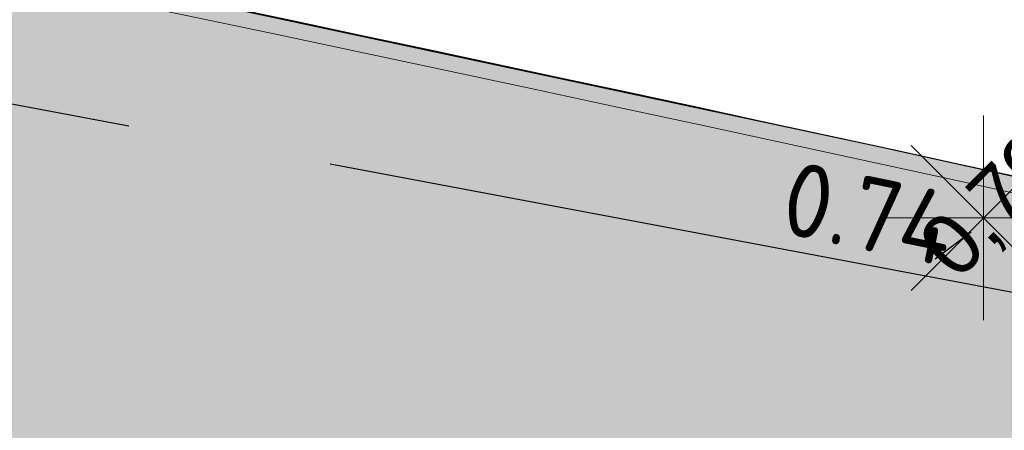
# Model space of a CAD drawing. Header units: millimetres. Extents: x 812 to 183790, y 13 to 580968.
# Tile 193 of 256: x 182665.36 to 182670.17, y 580810.86 to 580812.87. Entities that reach past the tile are written whole.
import ezdxf

# ---------------------------------------------------------------- set-up
doc = ezdxf.new("R2010")
doc.units = ezdxf.units.MM
doc.header["$LTSCALE"] = 5
for name, pattern in [('DASHDOT', [25.4, 12.7, -6.35, 0, -6.35]), ('DGN1', [336.0003, 0, -336.0003]), ('ORG-VW-030-270-STREEP-010', [3, 0.3, -2.7]), ('VH-GELEIDEBAND_50X200', [8, 4, -2, 0, -2]), ('VH-OPSLUITBAND_80X200', [14, 8, -2, 2, -2]), ('VH-RWSBAND', [24, 10, -2, 2, -2, 2, -2, 2, -2]), ('XX-PROJECTGRENS', [18, 12, -3, 0, -3])]:
    doc.linetypes.add(name, pattern=pattern)
doc.layers.add('B-ALG-HOOGTES', color=252, linetype='Continuous')
doc.layers.add('Duiker lijn niveau min 1', color=7, linetype='DGN1', lineweight=0, true_color=0x00d6ff)
doc.layers.add('N-BH-VW-MARKERING_LANGS_STREEP_30270_010-G', color=7, linetype='ORG-VW-030-270-STREEP-010', lineweight=0, true_color=0xffffff)
for name, color, linetype, lineweight in [('N-BH-VH-KANTOPSLUITING_GELEIDEBAND_50X200-G', 20, 'VH-GELEIDEBAND_50X200', 30), ('N-BH-VH-KANTOPSLUITING_OPSLUITBAND_80X200-G', 150, 'VH-OPSLUITBAND_80X200', 30), ('N-BH-VH-KANTOPSLUITING_TROTTOIRBAND_RWS-G', 10, 'VH-RWSBAND', 30), ('N-Hoogte_Nieuw', 7, 'Continuous', 25), ('N-PV-GR-BOOM 1e ORDE-S', 94, 'Continuous', 25), ('N-PV-GR-BOOM 2e ORDE-S', 200, 'Continuous', 25), ('N-WE-KG-WERKGRENS-G', 7, 'XX-PROJECTGRENS', 50), ('N-WE-VH-KANTVERHARDING-G', 7, 'Continuous', 0), ('N-WEG-ASF-GOOTTEGEL', 7, 'DASHDOT', 25), ('V-lichtmast', 7, 'Continuous', 9), ('V-WE-VH-KANTOPSLUITING_OPSLUITBAND_80X200-G', 150, 'VH-OPSLUITBAND_80X200', 25)]:
    doc.layers.add(name, color=color, linetype=linetype, lineweight=lineweight)
for name, color, linetype, lineweight, transparency in [('N-PV-GR-GRAS_02-G', 85, 'Continuous', 15, 0.3), ('N-WE-VH-VERHARDING_ASFALT_ROOD-A', 12, 'Continuous', 9, 0.7), ('N-WE-VH-VERHARDING_TEGEL-A', 253, 'Continuous', 5, 0.75), ('V-PV-GR-GRAS_02-G', 85, 'Continuous', 30, 0.3), ('V-WE-VH-VERHARDING_TEGEL-A', 253, 'Continuous', 18, 0.5)]:
    doc.layers.add(name, color=color, linetype=linetype, lineweight=lineweight, transparency=transparency)
doc.styles.add('isocp', font='isocp.shx')
doc.styles.add('NLCS-T25_0', font='txt')
pattern_1 = [(90, (0, 0), (-1, 0.9999999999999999), [0.25, -0.75]), (90, (-0.6000000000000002, 0.5499999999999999), (-1, 0.9999999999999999), [0.25, -0.75]), (180, (-0.35, 0.09999999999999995), (-0.9999999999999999, -1), [0.25, -0.75]), (180, (-0.7000000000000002, 0.4999999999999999), (-0.9999999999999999, -1), [0.25, -0.75]), (135, (-0.7000000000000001, 0.1999999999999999), (-1.000000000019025, -1.608122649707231e-16), [0.25, -1.164213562]), (225, (-8.844674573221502e-17, 0.55), (1.608122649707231e-16, -1.000000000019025), [0.25, -1.164213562]), (116.5650512, (-0.3000000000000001, 0.2499999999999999), (-4.000646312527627e-10, 1.000000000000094), [0.25, -1.986067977]), (116.5650512, (-0.8000000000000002, 0.7), (-4.000646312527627e-10, 1.000000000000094), [0.25, -1.986067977]), (153.43494882, (-1.125685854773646e-16, 0.7000000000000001), (-1.000000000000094, 5.099846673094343e-11), [0.25, -1.986067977]), (153.43494882, (-0.4500000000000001, 0.2499999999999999), (-1.000000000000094, 5.099846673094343e-11), [0.25, -1.986067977]), (153.43494882, (-0.2000000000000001, 0.6000000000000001), (-1.000000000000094, 5.099846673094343e-11), [0.25, -1.986067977]), (206.5650512, (-0.55, -8.844674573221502e-17), (-1.000000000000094, -4.000650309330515e-10), [0.25, -1.986067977]), (243.43494882, (-0.15, 0.2), (-5.09988220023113e-11, -1.000000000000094), [0.25, -1.986067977])]

# ---------------------------------------------------------------- blocks, each defined once
blk = doc.blocks.new('LANTP')
at = {"linetype": 'Continuous', "lineweight": 0}
for p, q in [((0, -0.5), (0, 0.5)), ((0.3539999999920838, -0.3539999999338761), (-0.3540000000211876, 0.3540000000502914)), ((-0.3540000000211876, -0.3539999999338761), (0.3539999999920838, 0.3540000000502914)), ((-0.5, 0), (0.5, 0.001000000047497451))]:
    blk.add_line(p, q, dxfattribs=at)
blk = doc.blocks.new('SGR-BOOM_041')
at = {"layer": 'N-PV-GR-BOOM 2e ORDE-S', "color": 0}
blk.add_ellipse((0, 0), major_axis=(1.178978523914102e-15, -5.309647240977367), ratio=0.7743017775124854, dxfattribs=at)

msp = doc.modelspace()

# ---------------------------------------------------------------- hatches: boundary and pattern name
at = {"layer": 'N-PV-GR-GRAS_02-G'}
h = msp.add_hatch(dxfattribs=at)
h.set_pattern_fill('AGR-GRAS_02', color=256, scale=0.1, angle=90.00000000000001, style=0, pattern_type=2)
h.set_pattern_definition(pattern_1)
edge = h.paths.add_edge_path()
edge.add_line((182719.9188021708, 580791.1965711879), (182741.9896704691, 580784.2485402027))
edge.add_line((182741.9896704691, 580784.2485402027), (182742.4563318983, 580785.2635470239))
edge.add_line((182742.4563318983, 580785.2635470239), (182726.2280563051, 580790.8753189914))
edge.add_arc((182693.6185855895, 580696.5743600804), 99.7800001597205, 70.92450647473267, 74.59884302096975)
edge.add_line((182720.1177175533, 580792.771264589), (182694.6967433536, 580799.7739197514))
edge.add_arc((182561.9673772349, 580317.9409987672), 499.779999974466, 74.59884302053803, 80.84029245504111)
edge.add_arc((182479.9303783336, 579809.1625083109), 1015.12999904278, 80.84029245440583, 81.94296046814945)
edge.add_arc((182551.5445533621, 580315.0689338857), 504.1800000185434, 81.94296046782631, 86.40382141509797)
edge.add_line((182583.168716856, 580818.2561601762), (182546.5907303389, 580820.8569839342))
edge.add_line((182546.5907303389, 580820.8569839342), (182546.4724272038, 580818.3155590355))
edge.add_line((182546.4724272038, 580818.3155590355), (182547.4558186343, 580818.1329630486))
edge.add_line((182547.4558186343, 580818.1329630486), (182558.6001862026, 580815.8324668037))
edge.add_line((182558.6001862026, 580815.8324668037), (182582.9212249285, 580814.3039015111))
edge.add_arc((182551.5445533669, 580315.0689339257), 500.2199999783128, 81.94296046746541, 86.40371870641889, ccw=False)
edge.add_arc((182479.9303781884, 579809.1625073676), 1011.169999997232, 76.67862103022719, 81.94296046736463, ccw=False)
edge.add_arc((182689.8249609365, 580695.6015446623), 100.2199998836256, 72.52571071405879, 76.67862103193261, ccw=False)
at = {"layer": 'N-WE-VH-VERHARDING_ASFALT_ROOD-A'}
h = msp.add_hatch(color=256, dxfattribs=at)
h.dxf.hatch_style = 1
edge = h.paths.add_edge_path()
edge.add_line((182747.1993971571, 580783.8561674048), (182749.1831745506, 580787.0555788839))
edge.add_arc((182777.2506933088, 580879.540371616), 96.6499999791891, 251.6121813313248, 253.1178727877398, ccw=False)
edge.add_line((182746.7627122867, 580787.8250211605), (182742.2027506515, 580789.3408418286))
edge.add_arc((182743.8273042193, 580794.2278987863), 5.150000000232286, 156.6954549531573, 251.61218132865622, ccw=False)
edge.add_line((182739.0974669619, 580796.2653333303), (182739.2805366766, 580796.6903236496))
edge.add_line((182739.2805366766, 580796.6903236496), (182736.2645268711, 580798.1640339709))
edge.add_line((182736.2645268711, 580798.1640339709), (182735.4984519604, 580796.461090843))
edge.add_arc((182730.9385944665, 580798.5123586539), 4.999999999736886, 251.6121813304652, 335.77923582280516, ccw=False)
edge.add_line((182729.3613579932, 580793.7676431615), (182729.3140408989, 580793.6253016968))
edge.add_line((182729.3140408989, 580793.6253016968), (182726.3284175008, 580794.617781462))
edge.add_arc((182693.7269395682, 580696.5445121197), 103.3500001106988, 71.61218133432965, 74.59884301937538)
edge.add_line((182721.1741763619, 580796.183218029), (182695.6448481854, 580803.2157212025))
edge.add_arc((182561.9673772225, 580317.9409986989), 503.3500000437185, 74.59884302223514, 80.84029245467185)
edge.add_arc((182479.930378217, 579809.1625076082), 1018.699999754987, 80.84029245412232, 81.94296046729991)
edge.add_arc((182551.5445533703, 580315.0689339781), 507.7499999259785, 81.94296046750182, 86.40216300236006)
edge.add_line((182583.4073091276, 580821.818208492), (182546.8439306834, 580824.4179935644))
edge.add_arc((182475.6818700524, 579823.5947404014), 1003.350000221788, 85.9329129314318, 89.09761362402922)
edge.add_line((182491.4835913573, 580826.8203025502), (182461.7813385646, 580827.2881402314))
edge.add_arc((182462.1301780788, 580849.4353931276), 22.14999999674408, 256.0892152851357, 269.09761362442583, ccw=False)
edge.add_line((182456.8050798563, 580827.9350250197), (182455.9997038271, 580824.6832763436))
edge.add_arc((182462.1301780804, 580849.43539314), 25.50000000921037, 256.0892152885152, 269.0976136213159)
edge.add_line((182461.7285795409, 580823.938555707), (182491.4308323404, 580823.4707180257))
edge.add_arc((182475.6818700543, 579823.5947404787), 1000.000000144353, 85.93291293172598, 89.09761362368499, ccw=False)
edge.add_line((182546.6063337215, 580821.0764299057), (182583.1834185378, 580818.475670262))
edge.add_arc((182551.544553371, 580315.0689339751), 504.3999999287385, 81.9429604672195, 86.40371870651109, ccw=False)
edge.add_arc((182479.9303783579, 579809.1625084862), 1015.349998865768, 80.84029245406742, 81.94296046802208, ccw=False)
edge.add_arc((182561.9673772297, 580317.9409987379), 500.0000000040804, 74.59884302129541, 80.84029245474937, ccw=False)
edge.add_line((182694.7551699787, 580799.9860195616), (182720.176144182, 580792.9833643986))
edge.add_arc((182693.6185856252, 580696.5743602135), 100.0000000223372, 70.9245064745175, 74.59884302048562, ccw=False)
edge.add_line((182726.2999553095, 580791.0832385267), (182747.1993971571, 580783.8561674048))
at = {"layer": 'N-WE-VH-VERHARDING_TEGEL-A'}
h = msp.add_hatch(color=256, dxfattribs=at)
h.dxf.hatch_style = 1
edge = h.paths.add_edge_path()
edge.add_line((182734.8123024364, 580795.7757181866), (182734.8589631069, 580795.7427540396))
edge.add_arc((182730.9385944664, 580798.5123586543), 4.799999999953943, 324.7601184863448, 324.9978515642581)
edge.add_line((182734.8704210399, 580795.7590443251), (182734.8123024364, 580795.7757181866))
edge = h.paths.add_edge_path()
edge.add_line((182733.6605132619, 580794.5587327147), (182733.4827499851, 580794.7951994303))
edge.add_line((182733.4827499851, 580794.7951994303), (182733.642615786, 580794.9153781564))
edge.add_arc((182730.938594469, 580798.5123586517), 4.49999999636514, 306.9339257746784, 322.2128002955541)
edge.add_line((182734.4949081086, 580795.7550713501), (182734.5605247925, 580795.8479516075))
edge.add_line((182734.5605247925, 580795.8479516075), (182733.072, 580796.275))
edge.add_line((182733.072, 580796.275), (182733.3354651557, 580796.8943211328))
edge.add_line((182733.3354651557, 580796.8943211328), (182731.4455190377, 580797.5570164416))
edge.add_line((182731.4455190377, 580797.5570164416), (182730.6353043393, 580795.7679075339))
edge.add_line((182730.6353043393, 580795.7679075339), (182727.1012633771, 580796.9426920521))
edge.add_arc((182693.7269393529, 580696.5445113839), 105.8000008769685, 71.61218134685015, 74.59884301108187)
edge.add_line((182721.8248365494, 580798.5452386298), (182696.2955083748, 580805.5777418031))
edge.add_arc((182561.9673772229, 580317.9409987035), 505.8000000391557, 74.5988430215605, 80.84029245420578)
edge.add_arc((182479.9303782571, 579809.1625078), 1021.149999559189, 80.84029245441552, 81.94296046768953)
edge.add_arc((182551.5445533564, 580315.068933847), 510.2000000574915, 81.94296046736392, 85.46479090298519)
edge.add_line((182591.8869353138, 580823.6714626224), (182547.0176956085, 580826.8618237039))
edge.add_arc((182475.6818700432, 579823.59474025), 1005.80000037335, 85.93291293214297, 87.86447263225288)
edge.add_arc((182475.6818700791, 579823.5947410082), 1005.799999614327, 87.86447263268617, 89.09761362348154)
edge.add_line((182491.5221763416, 580829.2699986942), (182463.8441334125, 580829.7059532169))
edge.add_arc((182464.127614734, 580847.7037208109), 18.00000000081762, 241.3733160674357, 269.0976136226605, ccw=False)
edge.add_line((182455.50380209, 580831.9040418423), (182454.0026040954, 580829.1536984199))
edge.add_arc((182458.027942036, 580838.0888343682), 9.799999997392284, 245.7481199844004, 256.0892152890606)
edge.add_line((182455.6719166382, 580828.5762561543), (182456.8892236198, 580828.274759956))
edge.add_arc((182462.1301780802, 580849.4353931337), 21.80000000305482, 256.0892152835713, 269.0976136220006)
edge.add_line((182461.7868507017, 580827.6380968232), (182491.4891034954, 580827.1702591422))
edge.add_arc((182475.6818700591, 579823.5947405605), 1003.700000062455, 85.93291293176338, 89.09761362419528, ccw=False)
edge.add_line((182546.8687542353, 580824.7671121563), (182583.4307033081, 580822.1674287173))
edge.add_arc((182551.5445533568, 580315.0689338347), 508.1000000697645, 81.94296046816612, 86.40200135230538, ccw=False)
edge.add_arc((182479.9303781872, 579809.1625073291), 1019.050000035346, 80.84029245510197, 81.94296046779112, ccw=False)
edge.add_arc((182561.9673772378, 580317.9409987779), 503.6999999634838, 74.5988430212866, 80.84029245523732, ccw=False)
edge.add_line((182695.7377996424, 580803.5531527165), (182721.2671278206, 580796.5206495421))
edge.add_arc((182693.726939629, 580696.5445123), 103.6999999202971, 71.6121813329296, 74.59884302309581, ccw=False)
edge.add_line((182726.4388240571, 580794.9499115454), (182729.4244474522, 580793.9574317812))
edge.add_arc((182730.9385944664, 580798.5123586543), 4.799999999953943, 251.6121813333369, 304.5459103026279)
at = {"layer": 'V-PV-GR-GRAS_02-G'}
h = msp.add_hatch(dxfattribs=at)
h.set_pattern_fill('AGR-GRAS_02', color=256, scale=0.1, angle=90.00000000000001, style=0, pattern_type=2)
h.set_pattern_definition(pattern_1)
h.paths.add_polyline_path([(182623.0648220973, 580820.311973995, 0.0005659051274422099), (182621.9209614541, 580820.4725741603), (182621.9199819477, 580819.7672465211), (182622.2762146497, 580819.337571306), (182623.0529179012, 580819.2315350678), (182623.8296211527, 580819.1254988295), (182624.6063244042, 580819.0194625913), (182625.3830276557, 580818.9134263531), (182626.1597309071, 580818.8073901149), (182627.0411909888, 580818.6855613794), (182629.1823661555, 580818.3738257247), (182631.3235413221, 580818.0620900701), (182633.4647164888, 580817.7503544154), (182635.6058916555, 580817.4386187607), (182637.7470668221, 580817.126883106), (182639.8882419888, 580816.8151474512), (182641.8689180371, 580816.5057984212), (182643.7789000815, 580816.1975006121), (182645.6896016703, 580815.8936605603), (182650.6210678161, 580815.068098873), (182655.5498397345, 580814.2276462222), (182660.4699901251, 580813.3379424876), (182665.3893322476, 580812.4436214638), (182670.3037859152, 580811.5180185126), (182675.1949920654, 580810.6082856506), (182679.6123346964, 580809.7449619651), (182683.6757236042, 580808.9361017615), (182684.2070061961, 580808.8300366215, 0.02104962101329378), (182642.4968757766, 580817.3702472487, 0.004811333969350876)])
at = {"layer": 'V-WE-VH-VERHARDING_TEGEL-A'}
h = msp.add_hatch(color=256, dxfattribs=at)
h.dxf.hatch_style = 1
h.paths.add_polyline_path([(182455.50380209, 580831.9040418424), (182454.0026040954, 580829.1536984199), (182455.1793785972, 580828.6235537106), (182457.4684493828, 580827.7761560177), (182458.3543699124, 580827.6966467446), (182459.240290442, 580827.6171374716), (182460.1262109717, 580827.5376281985), (182461.0121315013, 580827.4581189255), (182461.8980520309, 580827.3786096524), (182463.4309021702, 580827.2975462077), (182466.4300845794, 580827.2129600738), (182469.4292669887, 580827.1283739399), (182472.428449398, 580827.0437878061), (182475.4276318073, 580826.9592016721), (182478.4268142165, 580826.8746155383), (182482.0901597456, 580826.7647229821), (182486.1741206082, 580826.638803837), (182490.2580814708, 580826.5128846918), (182494.3420423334, 580826.3869655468), (182498.4260031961, 580826.2610464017), (182502.5099640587, 580826.1351272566), (182506.1804276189, 580826.0231552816), (182509.8141447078, 580825.9124227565), (182513.4478617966, 580825.8016902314), (182517.0815788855, 580825.6909577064), (182520.7152959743, 580825.5802251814), (182524.2312825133, 580825.4572298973), (182527.3406197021, 580825.2918782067), (182530.4499568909, 580825.126526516), (182533.5592940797, 580824.9611748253), (182536.6686312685, 580824.7958231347), (182539.7779684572, 580824.6304714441), (182542.8826534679, 580824.4205348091), (182545.9832235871, 580824.1711624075), (182549.0837937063, 580823.9217900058), (182552.1843638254, 580823.672417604), (182555.2849339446, 580823.4230452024), (182558.3855040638, 580823.1736728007), (182561.7776175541, 580822.8614948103), (182565.2266025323, 580822.5370653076), (182568.6755875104, 580822.2126358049), (182572.1245724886, 580821.8882063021), (182575.5735574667, 580821.5637767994), (182578.9729278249, 580821.2373366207), (182582.0747127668, 580820.8988365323), (182585.1764977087, 580820.560336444), (182588.2782826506, 580820.2218363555), (182591.3800675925, 580819.8833362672), (182594.4818525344, 580819.5448361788), (182597.3201616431, 580819.217742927), (182599.8351769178, 580818.9046462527), (182602.3501921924, 580818.5915495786), (182604.8652074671, 580818.2784529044), (182607.3802227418, 580817.9653562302), (182609.8952380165, 580817.652259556), (182612.5022527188, 580817.308307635), (182615.1390963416, 580816.9543515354), (182617.7759399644, 580816.6003954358), (182620.4127835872, 580816.2464393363), (182623.04962721, 580815.8924832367), (182625.6821626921, 580815.5371008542), (182628.2487090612, 580815.1598716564), (182630.8152554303, 580814.7826424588), (182633.3818017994, 580814.405413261), (182635.9483481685, 580814.0281840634), (182638.5148945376, 580813.6509548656), (182640.9088520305, 580813.2865017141), (182643.0056577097, 580812.9440454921), (182645.1066849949, 580812.5869669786), (182649.7331407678, 580811.8434843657), (182654.6610525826, 580810.9976771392), (182659.5845983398, 580810.1277541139), (182664.5015950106, 580809.2209073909), (182669.4177730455, 580808.3094452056), (182674.3274848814, 580807.3968219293), (182677.7978745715, 580806.717486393), (182681.4834602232, 580805.9883074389), (182682.5561419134, 580805.7764089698), (182684.9756754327, 580805.2926435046), (182687.1587701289, 580804.8424584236), (182687.5950333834, 580804.7497755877), (182688.5658134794, 580804.5453743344), (182691.942734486, 580803.8265346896), (182693.3082887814, 580803.5280725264), (182694.1588380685, 580803.3421723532), (182695.1163212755, 580803.1284630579), (182696.0328516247, 580802.9147075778), (182698.4671679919, 580802.3411580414), (182699.8880365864, 580802.002470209), (182700.9154670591, 580801.7514305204), (182703.6816411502, 580801.0520885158), (182704.9411721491, 580800.7243029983), (182706.2974861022, 580800.3645149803), (182708.5389078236, 580799.7676658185), (182710.1164709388, 580799.3389751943), (182710.6464851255, 580799.1937133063), (182712.0099856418, 580798.8072204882), (182713.2967522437, 580798.4386594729), (182716.7264716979, 580797.4636331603), (182723.5066324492, 580795.5239116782), (182726.4968512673, 580794.663166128), (182727.3084001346, 580794.4231579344), (182728.0477511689, 580794.1719112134), (182728.8740394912, 580793.873556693), (182729.4180243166, 580793.6918490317), (182729.9658196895, 580793.5767088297), (182730.3581934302, 580793.5467172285), (182730.799268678, 580793.5473738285), (182731.231872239, 580793.5830296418), (182731.542407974, 580793.6503250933), (182731.8546702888, 580793.7378761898), (182732.0998600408, 580793.8333926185), (182732.3213766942, 580793.9285000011), (182732.0272807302, 580794.4860460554), (182732.1865636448, 580794.5768947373), (182733.3101242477, 580795.2202400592), (182733.6364069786, 580794.6344489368), (182733.93622217, 580794.854119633), (182734.2097343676, 580795.0760206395), (182734.4287125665, 580795.2756150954), (182734.6903004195, 580795.5501082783), (182735.0136131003, 580795.9772983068), (182734.377188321, 580795.8671633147), (182733.0210113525, 580796.2700042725), (182733.2838603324, 580796.912683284), (182731.5540290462, 580797.5186960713), (182731.2552716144, 580796.8068930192), (182730.729043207, 580796.9599167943), (182726.1020050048, 580798.3054292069), (182718.9625096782, 580800.3496603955), (182718.4160003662, 580800.5009564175), (182715.5652089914, 580801.2899114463), (182714.1112266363, 580801.6892641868), (182712.3440093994, 580802.1710212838), (182710.6560049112, 580802.6222766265), (182709.3319069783, 580802.9792803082), (182706.609705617, 580803.6939101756), (182703.3677847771, 580804.5379753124), (182701.3589935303, 580805.0443390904), (182700.5153028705, 580805.2582380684), (182699.4743178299, 580805.5221566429), (182697.8327108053, 580805.9171204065), (182696.1734659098, 580806.3020211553), (182694.3965783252, 580806.709951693), (182692.8954627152, 580807.0401306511), (182690.3557770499, 580807.5877108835), (182688.9071975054, 580807.886457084), (182687.6379852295, 580808.1450767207), (182683.6757236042, 580808.9361017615), (182679.6123346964, 580809.7449619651), (182675.1949920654, 580810.6082856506), (182670.3037859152, 580811.5180185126), (182665.3893322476, 580812.4436214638), (182660.4699901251, 580813.3379424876), (182655.5498397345, 580814.2276462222), (182650.6210678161, 580815.068098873), (182645.6896016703, 580815.8936605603), (182643.7789000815, 580816.1975006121), (182641.8689180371, 580816.5057984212), (182639.8882419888, 580816.8151474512), (182637.7470668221, 580817.126883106), (182635.6058916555, 580817.4386187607), (182633.4647164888, 580817.7503544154), (182631.3235413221, 580818.0620900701), (182629.1823661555, 580818.3738257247), (182627.0411909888, 580818.6855613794), (182626.1597309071, 580818.8073901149), (182625.3830276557, 580818.9134263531), (182624.6063244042, 580819.0194625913), (182623.8296211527, 580819.1254988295), (182623.0529179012, 580819.2315350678), (182622.2762146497, 580819.337571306), (182621.9199819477, 580819.7672465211), (182621.9209604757, 580820.4718695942), (182620.4378271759, 580820.6764278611), (182620.4414245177, 580819.8231229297), (182619.2580839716, 580819.752084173), (182617.6276921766, 580819.9756801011), (182615.9973003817, 580820.1992760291), (182614.3669085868, 580820.4228719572), (182612.7365167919, 580820.6464678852), (182611.0569451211, 580820.8751093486), (182608.4660893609, 580821.1972426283), (182605.8752336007, 580821.519375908), (182603.2843778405, 580821.8415091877), (182600.6935220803, 580822.1636424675), (182598.1026663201, 580822.4857757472), (182595.3366593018, 580822.8106270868), (182592.2799801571, 580823.1399891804), (182589.2233010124, 580823.4693512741), (182586.1666218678, 580823.7987133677), (182583.1099427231, 580824.1280754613), (182580.0532635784, 580824.4574375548), (182576.8978288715, 580824.7696114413), (182573.7002319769, 580825.0744470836), (182570.5026350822, 580825.379282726), (182567.3050381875, 580825.6841183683), (182564.1074412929, 580825.9889540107), (182560.9039097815, 580826.293177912), (182557.4745113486, 580826.5741194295), (182554.0451129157, 580826.8550609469), (182550.6157144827, 580827.1360024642), (182547.1863160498, 580827.4169439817), (182543.7569176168, 580827.6978854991), (182540.4340331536, 580827.9373642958), (182537.3086117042, 580828.099976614), (182534.1831902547, 580828.2625889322), (182531.0577688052, 580828.4252012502), (182527.9323473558, 580828.5878135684), (182524.8069259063, 580828.7504258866), (182522.5364941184, 580828.8346088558), (182520.6773474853, 580828.8810640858), (182518.8182008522, 580828.9275193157), (182516.9590542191, 580828.9739745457), (182515.099907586, 580829.0204297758), (182513.2407609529, 580829.0668850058), (182509.7778118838, 580829.2558328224), (182508.3219401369, 580829.2954682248), (182506.86606839, 580829.3351036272), (182505.4101966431, 580829.3747390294), (182503.9543248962, 580829.4143744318), (182501.0309565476, 580829.4972953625), (182495.9139554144, 580829.6449200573), (182490.7969542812, 580829.7925447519), (182485.6799531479, 580829.9401694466), (182480.5629520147, 580830.0877941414), (182476.5693457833, 580830.1611014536), (182472.8554942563, 580830.2159017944), (182469.1416427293, 580830.2707021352), (182465.4277912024, 580830.3255024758), (182462.3622964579, 580830.3833315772), (182461.8835026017, 580830.4532442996), (182461.4047087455, 580830.5231570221), (182460.9259148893, 580830.5930697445), (182460.4471210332, 580830.662982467), (182459.8421252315, 580830.8098225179), (182459.1530676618, 580831.0079030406), (182458.4640100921, 580831.2059835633), (182457.7749525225, 580831.404064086), (182457.0858949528, 580831.6021446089), (182456.141, 580832.192), (182455.7722195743, 580832.395809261)])

# ---------------------------------------------------------------- linework, layer by layer
at = {"layer": 'Duiker lijn niveau min 1', "color": 220, "linetype": 'Continuous', "lineweight": 30, "true_color": 0xff00d6, "elevation": 0.7947908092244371}
msp.add_lwpolyline([(182670.0106412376, 580811.8296539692), (182669.8338739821, 580811.6977224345)], dxfattribs=at)
at = {"layer": 'N-BH-VH-KANTOPSLUITING_GELEIDEBAND_50X200-G', "ltscale": 0.2, "flags": 128}
msp.add_lwpolyline([(182733.6605132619, 580794.5587327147, -0.235163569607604), (182729.424447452, 580793.9574317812), (182726.4388240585, 580794.9499115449, 0.01303250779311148), (182721.2671278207, 580796.5206495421), (182695.737799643, 580803.5531527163, 0.0272401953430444), (182642.1498482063, 580815.2180456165, 0.004811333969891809), (182622.7592757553, 580818.1534927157, 0.01945909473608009), (182583.4298859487, 580822.1674801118)], format="xyb", dxfattribs=at)
at = {"layer": 'N-BH-VH-KANTOPSLUITING_OPSLUITBAND_80X200-G', "ltscale": 0.2, "flags": 128}
msp.add_lwpolyline([(182727.1265694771, 580797.0185841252, 0.01303268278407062), (182721.8460825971, 580798.6223658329), (182696.3167544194, 580805.6548690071, 0.0272401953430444), (182642.4968757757, 580817.3702472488, 0.004811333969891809), (182623.0648220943, 580820.3119739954, 0.01536769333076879), (182591.8940759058, 580823.7511475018)], format="xyb", dxfattribs=at)
at = {"layer": 'N-BH-VH-KANTOPSLUITING_TROTTOIRBAND_RWS-G', "ltscale": 0.1, "flags": 128}
msp.add_lwpolyline([(182720.2260715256, 580792.7414165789), (182694.6967433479, 580799.773919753, 0.0272401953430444), (182641.5258353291, 580811.3480316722, 0.004811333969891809), (182622.2098529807, 580814.2721869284, 0.0194661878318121), (182583.1696188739, 580818.2561034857)], format="xyb", dxfattribs=at)
at = {"layer": 'N-BH-VW-MARKERING_LANGS_STREEP_30270_010-G', "flags": 128}
msp.add_lwpolyline([(182456.4204226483, 580826.3819510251, 0.05682087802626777), (182461.7561402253, 580825.6883386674), (182491.4583930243, 580825.2205009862, -0.01380948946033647), (182546.7304515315, 580822.822022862), (182583.2932173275, 580820.2222813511, -0.0194646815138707), (182622.4859659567, 580816.2227411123, -0.004811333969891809), (182641.8394336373, 580813.2929111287, -0.0272401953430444), (182695.2199272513, 580801.6731771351), (182720.749255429, 580794.6406739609, -0.01303250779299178), (182725.8237018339, 580793.0994725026), (182740.3404034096, 580788.273836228), (182741.7480871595, 580787.8117286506, 0.01724129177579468), (182754.88792644, 580784.047882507), (182772.1086401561, 580779.7515293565, 0.0687850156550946), (182778.0306018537, 580779.1145959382)], format="xyb", dxfattribs=at)
at = {"layer": 'N-WE-KG-WERKGRENS-G', "ltscale": 0.1, "flags": 128}
msp.add_lwpolyline([(183497.3056307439, 580860.182088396), (183489.0956343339, 580856.6585052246, -0.2746138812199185), (183482.0929804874, 580858.1025169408), (183486.631836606, 580861.6242371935), (183484.5252984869, 580862.77224474), (183478.9006442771, 580859.3651024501), (183476.775986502, 580858.3907424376), (183476.7493461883, 580858.4822461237), (183472.2681498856, 580873.556270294), (183467.8177551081, 580888.3775850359), (183464.5920328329, 580899.0976626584), (183463.3844735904, 580903.1561813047), (183461.9144004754, 580907.7872950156), (183464.7209014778, 580909.500634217, -0.06453548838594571), (183462.0333369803, 580915.6865186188, -0.02322257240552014), (183460.8914648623, 580920.0929240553), (183460.8224197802, 580920.3456992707), (183460.755428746, 580920.5755039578, -0.04267085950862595), (183459.9260034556, 580929.2685387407), (183459.9278232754, 580931.8447970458), (183446.3519624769, 580931.8447970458), (183446.2425827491, 580925.4117744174), (183446.242171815, 580925.350463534, 0.01291210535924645), (183446.0092608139, 580923.1683388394, -0.04513842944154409), (183443.8268260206, 580915.0690635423), (183446.7464618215, 580913.9898745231), (183446.8907303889, 580911.6978662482), (183447.0678041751, 580909.8330347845), (183448.1757474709, 580898.9627799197), (183448.3194295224, 580897.6997846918, 0.02989670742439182), (183451.3054041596, 580880.6359185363, 0.0170663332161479), (183455.1407267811, 580865.8075188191), (183456.0514774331, 580862.704961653), (183458.3805461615, 580854.9724534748), (183448.5258039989, 580852.1545817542), (183448.8050502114, 580851.1779938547), (183448.9568985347, 580850.6747872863, -0.3422112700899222), (183443.2856588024, 580835.8939650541, 0.02183078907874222), (183412.027541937, 580815.0261702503, 0.01120451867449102), (183396.721165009, 580803.2760661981), (183384.3300475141, 580793.7010162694, -0.03729598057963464), (183363.0348880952, 580779.6473415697, -0.09912447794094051), (183299.0188994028, 580759.0582791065, -0.01977441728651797), (183283.8150034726, 580757.9307039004), (183283.851204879, 580756.8813281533, -0.0124041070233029), (183274.2339981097, 580756.7882554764), (183251.4766170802, 580757.13258999), (183249.6861370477, 580757.9351644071), (183247.8032829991, 580758.7528201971), (183244.6270415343, 580763.6399256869), (183237.2859784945, 580768.4401373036), (183233.0177930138, 580761.8036773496), (183232.3147794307, 580760.7105848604), (183231.0397852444, 580758.8342873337), (183228.3986582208, 580758.8402441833), (183227.1079301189, 580758.8627912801), (183225.4974964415, 580758.8909231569), (183224.5145040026, 580758.9003008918), (183222.9593418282, 580758.9151371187), (183221.9035011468, 580758.9332426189), (183221.3060722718, 580758.9434872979), (183219.6666290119, 580758.9619904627), (183217.6322336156, 580758.9619521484), (183215.1822778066, 580758.9371882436), (183210.1168305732, 580758.8391594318), (183206.6913952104, 580758.7809906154), (183205.0628852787, 580758.7219504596), (183202.7930203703, 580758.5986688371), (183200.7938814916, 580758.4572586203), (183198.7941300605, 580758.2727504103), (183197.8128915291, 580758.1622891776), (183196.3262391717, 580757.9949318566), (183193.3653824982, 580757.6547052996), (183190.8855301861, 580757.3740130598), (183189.0410400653, 580757.1669135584), (183187.4406828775, 580757.0008140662), (183184.994396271, 580756.7576116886), (183182.703340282, 580756.5592657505), (183181.2133436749, 580756.4477617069), (183179.9190328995, 580756.3509018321), (183179.124004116, 580756.300486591), (183178.0277004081, 580756.2309665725), (183177.1531948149, 580756.1755114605), (183176.5403274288, 580756.1429342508), (183175.8510696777, 580756.1062964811), (183175.0935569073, 580756.0660305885), (183173.3393738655, 580755.9833455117), (183172.2663620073, 580755.9431497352), (183171.4451188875, 580755.9123853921), (183170.797552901, 580755.8913499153), (183170.0696312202, 580755.867704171), (183169.3799507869, 580755.8453006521), (183167.9738737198, 580755.8163859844), (183167.9738737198, 580765.1271439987), (183144.4099676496, 580765.3555272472), (183144.3181741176, 580755.8845429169), (183140.4669274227, 580755.9119942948), (183134.8624302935, 580755.9556057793), (183128.620659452, 580756.0098785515), (183121.8089577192, 580756.0709676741), (183115.6612647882, 580756.1578307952), (183108.300387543, 580756.2549632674), (183101.1722453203, 580756.3376567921), (183094.0180553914, 580756.4068956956), (183090.4490408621, 580756.4510150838), (183087.4143341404, 580756.488529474), (183078.9431831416, 580756.5887554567), (183071.7487605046, 580756.6721383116), (183063.9934011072, 580756.7601342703), (183057.1408494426, 580756.8525824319), (183054.754099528, 580756.8794773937), (183050.7443240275, 580756.9164097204), (183043.350035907, 580756.9833141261), (183038.3906673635, 580757.025299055), (183035.9723888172, 580757.0457715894), (183034.7724577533, 580757.0559299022), (183032.8565385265, 580757.0728318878), (183028.2209141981, 580757.1137265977), (183023.2861269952, 580757.1679103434), (183016.7872582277, 580757.2585293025), (183016.8788737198, 580766.7111439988), (182993.3149676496, 580766.9395272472), (182993.2235763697, 580757.5100461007), (182988.653347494, 580757.5770031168), (182985.9116263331, 580757.62021585), (182982.0927497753, 580757.6718427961), (182981.5748569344, 580757.6801335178), (182980.724703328, 580757.6882849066), (182978.9542252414, 580757.6981427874), (182976.0827515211, 580757.7293984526), (182973.9892429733, 580757.7642572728), (182972.0344035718, 580757.8061362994), (182969.8590150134, 580757.8533126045), (182967.5685798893, 580757.9085888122), (182966.3102195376, 580757.952732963), (182965.6043450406, 580757.9774955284), (182963.0787327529, 580758.086613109), (182960.6753016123, 580758.1935993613), (182958.7819412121, 580758.280483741), (182956.4839149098, 580758.3868375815), (182954.6300365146, 580758.4789400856), (182952.7139181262, 580758.6018166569), (182950.7940200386, 580758.7711297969), (182949.0998607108, 580758.9519129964), (182947.4075775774, 580759.1592070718), (182945.4429737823, 580759.4130089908), (182943.3952822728, 580759.6826202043), (182941.5989074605, 580759.9333450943), (182940.2949548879, 580760.1389280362), (182939.2782957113, 580760.3174701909), (182938.3100542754, 580760.5032941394), (182936.9756095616, 580760.7445374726), (182935.9553333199, 580760.9112563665), (182935.2850412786, 580761.1946287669), (182935.2541650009, 580780.4053853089), (182925.2714706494, 580780.7078911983), (182924.2670468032, 580792.0806169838), (182924.6081608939, 580796.3652167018), (182922.3722648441, 580796.5432253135), (182922.4671221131, 580811.1805219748), (182909.9932027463, 580811.2416727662), (182906.6428500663, 580798.5157923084), (182902.5736003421, 580781.29232224, 0.1014123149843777), (182894.6756429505, 580777.4448606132, -0.03488504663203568), (182891.4097651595, 580775.2784368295, -0.1011130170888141), (182841.9091837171, 580779.7282606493), (182825.8827103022, 580784.5483882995), (182810.8393367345, 580795.9620102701), (182798.6227369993, 580807.4369417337), (182787.8081283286, 580813.9508474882), (182781.0006340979, 580802.8241092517), (182789.0189474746, 580797.9811757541), (182794.5121770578, 580791.3858170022), (182792.7358044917, 580787.3516045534), (182781.6109696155, 580784.4738532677, -0.05108836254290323), (182778.2015736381, 580783.9549408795), (182746.8441079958, 580791.2359005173), (182747.2920556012, 580792.9356654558), (182743.4571078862, 580793.9093437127), (182744.3506526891, 580795.6423982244), (182739.6500855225, 580797.610340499), (182730.3603209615, 580802.1901799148), (182734.3388384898, 580810.3903849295, 0.4251542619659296), (182733.3449167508, 580813.0940346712), (182724.6326756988, 580816.9274207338, 0.457563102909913), (182721.8990183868, 580815.6279418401), (182719.8636899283, 580808.2393112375), (182698.1913079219, 580812.8033577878, -0.001135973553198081), (182655.3729354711, 580821.511875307), (182653.2460171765, 580825.6814681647, 0.004501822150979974), (182644.0887453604, 580827.2427318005, 0.003577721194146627), (182629.5028665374, 580829.4876435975), (182622.4091802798, 580821.4141145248, 0.01443121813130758), (182593.0807042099, 580824.6589107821)], format="xyb", dxfattribs=at)
at = {"layer": 'N-WE-VH-KANTVERHARDING-G', "flags": 128}
for points in [[(182727.2499595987, 580794.4695133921), (182726.3757345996, 580794.7601229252, 0.01303250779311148), (182721.2140127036, 580796.3278315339), (182695.6846845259, 580803.360334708, 0.0272401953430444), (182642.1180108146, 580815.0205959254, 0.004811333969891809), (182622.7312439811, 580817.9554669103, 0.01945909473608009), (182583.4173351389, 580821.9678743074), (182546.854569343, 580824.5676158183, 0.01380948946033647), (182491.4859537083, 580826.9702839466), (182461.7837009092, 580827.4381216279, -0.05682087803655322), (182456.8411414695, 580828.0806257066), (182455.6238344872, 580828.382121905, -0.04515218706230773), (182453.9204543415, 580828.9713487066)], [(182753.5446014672, 580781.9194174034), (182753.2149958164, 580782.0003551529, -0.02303789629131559), (182748.7980434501, 580783.303352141), (182726.2999553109, 580791.0832385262, 0.01603369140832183), (182720.1761441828, 580792.9833643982), (182694.7551699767, 580799.9860195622, 0.0272401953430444), (182641.56085646, 580811.5652263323, 0.004811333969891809), (182622.2406879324, 580814.4900153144, 0.0194661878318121), (182583.1834185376, 580818.475670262), (182546.6063337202, 580821.0764299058, 0.01380948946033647), (182491.4308323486, 580823.4707180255), (182461.728579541, 580823.938555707, -0.05682087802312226), (182455.9997038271, 580824.6832763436, 0.4921360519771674), (182455.3795605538, 580824.1900603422), (182455.3953213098, 580823.1901845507)], [(182727.1012633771, 580796.942692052, 0.01303250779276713), (182721.8248365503, 580798.5452386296), (182696.2955083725, 580805.5777418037, 0.0272401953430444), (182642.4841408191, 580817.2912673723, 0.004811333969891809), (182623.0536093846, 580820.2327636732, 0.01536769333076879), (182591.887750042, 580823.6713979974)]]:
    msp.add_lwpolyline(points, format="xyb", dxfattribs=at)
at = {"layer": 'N-WEG-ASF-GOOTTEGEL', "ltscale": 0.04, "flags": 128}
msp.add_lwpolyline([(182729.3140408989, 580793.6253016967), (182726.3284175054, 580794.6177814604, 0.01303250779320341), (182721.1741763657, 580796.1832180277), (182695.6448481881, 580803.2157212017, 0.0272401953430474), (182642.0941327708, 580814.872508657, 0.004811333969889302), (182622.7102201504, 580817.8069475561, 0.01945939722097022), (182583.4073091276, 580821.8182084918), (182546.8439306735, 580824.417993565, 0.01380948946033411), (182491.4835913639, 580826.82030255), (182461.7813385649, 580827.2881402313, -0.05682087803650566), (182456.8050798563, 580827.9350250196)], format="xyb", dxfattribs=at)
at = {"layer": 'V-PV-GR-GRAS_02-G'}
msp.add_lwpolyline([(182684.2070061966, 580808.8300366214, 0.02104962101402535), (182642.4968757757, 580817.3702472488)], format="xyb", dxfattribs=at)
at = {"layer": 'V-WE-VH-KANTOPSLUITING_OPSLUITBAND_80X200-G', "ltscale": 0.1, "flags": 128}
msp.add_lwpolyline([(182731.5540290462, 580797.5186960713), (182731.2552716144, 580796.8068930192), (182730.729043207, 580796.9599167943), (182726.1020050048, 580798.3054292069), (182718.9625096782, 580800.3496603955), (182718.4160003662, 580800.5009564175), (182715.5652089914, 580801.2899114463), (182714.1112266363, 580801.6892641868), (182712.3440093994, 580802.1710212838), (182710.6560049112, 580802.6222766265), (182709.3319069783, 580802.9792803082), (182706.609705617, 580803.6939101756), (182703.3677847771, 580804.5379753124), (182701.3589935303, 580805.0443390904), (182700.5153028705, 580805.2582380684), (182699.4743178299, 580805.5221566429), (182697.8327108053, 580805.9171204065), (182696.1734659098, 580806.3020211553), (182694.3965783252, 580806.709951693), (182692.8954627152, 580807.0401306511), (182690.3557770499, 580807.5877108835), (182688.9071975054, 580807.886457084), (182687.6379852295, 580808.1450767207), (182683.6757236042, 580808.9361017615), (182679.6123346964, 580809.7449619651), (182675.1949920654, 580810.6082856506), (182670.3037859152, 580811.5180185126), (182665.3893322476, 580812.4436214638), (182660.4699901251, 580813.3379424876), (182655.5498397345, 580814.2276462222), (182650.6210678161, 580815.068098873), (182645.6896016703, 580815.8936605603)], dxfattribs=at)

# ---------------------------------------------------------------- block references
at = {"layer": 'N-PV-GR-BOOM 1e ORDE-S', "xscale": 0.4999999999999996, "yscale": 0.4999999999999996, "zscale": 0.4999999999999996, "rotation": 27.88081768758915}
msp.add_blockref('SGR-BOOM_041', (182665.1453044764, 580815.7406971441), dxfattribs=at)
at = {"layer": 'V-lichtmast'}
msp.add_blockref('LANTP', (182670.07, 580811.9), dxfattribs=at)

# ---------------------------------------------------------------- texts
at = {"layer": 'B-ALG-HOOGTES', "insert": (182669.8546723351, 580811.6736850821), "char_height": 0.3, "attachment_point": 4, "rotation": 45.000000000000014, "line_spacing_factor": 0.8, "style": 'isocp'}
msp.add_mtext('{\\Fdgn000|c0;\\C251;0,795}', dxfattribs=at)
at = {"layer": 'N-Hoogte_Nieuw', "insert": (182669.1370845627, 580812.1818715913), "char_height": 0.3599999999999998, "attachment_point": 1, "rotation": 348.36127500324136, "style": 'NLCS-T25_0'}
msp.add_mtext_dynamic_manual_height_columns('0.74', width=0.4047053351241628, gutter_width=2.499999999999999, heights=[0], dxfattribs=at)

doc.saveas('drawing.dxf')
